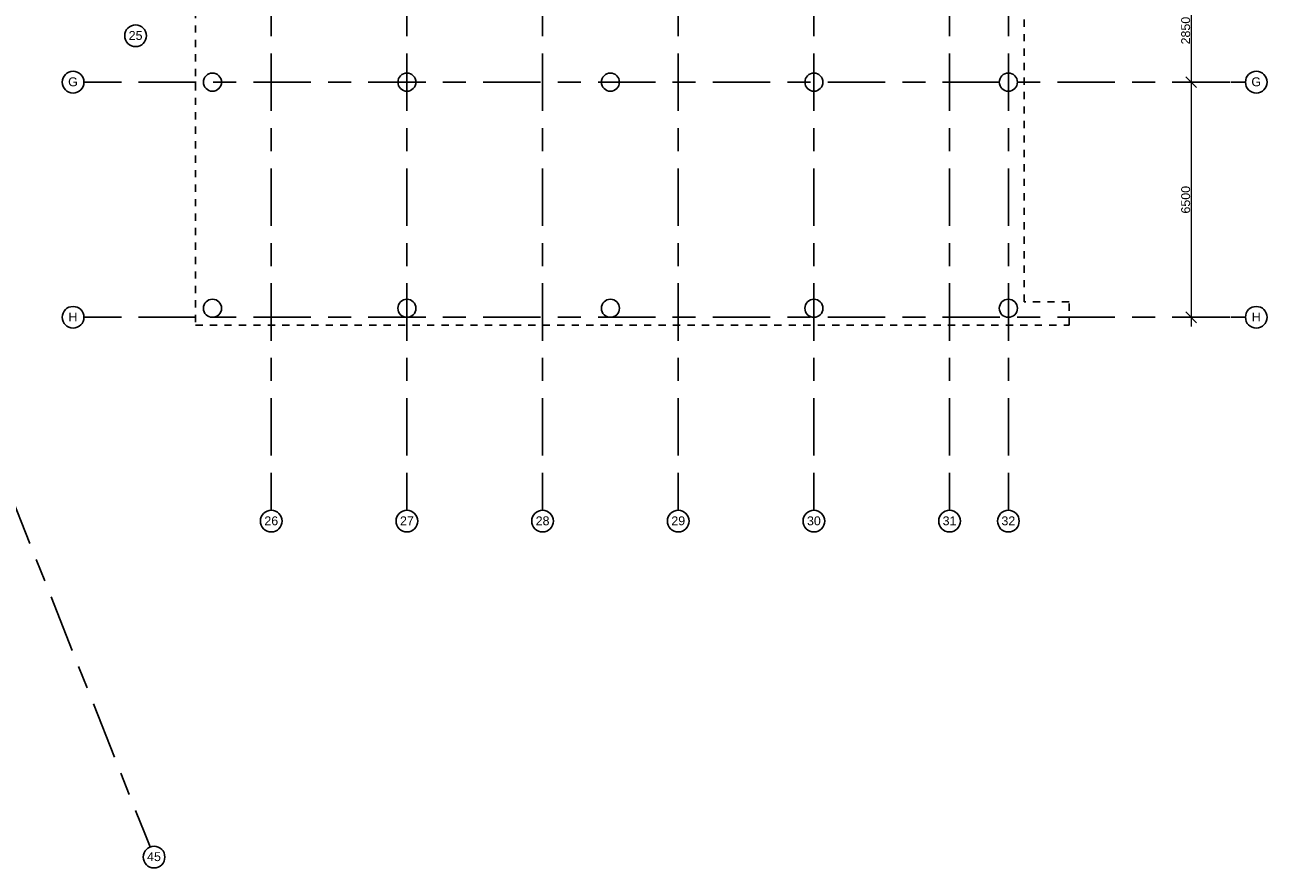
# Model space of a CAD drawing. Header units: millimetres. Extents: x -5940 to 121280, y -35718 to 26615.
# Tile 44 of 52: x 86938 to 121280, y -35718 to -12326. Entities that reach past the tile are written whole.
import ezdxf

# ---------------------------------------------------------------- set-up
doc = ezdxf.new("R2010")
doc.units = ezdxf.units.MM
doc.header["$LTSCALE"] = 100
doc.linetypes.add('Center', pattern=[31.75, 6.35, -4.7625, 15.875, -4.7625])
doc.linetypes.add('Hidden', pattern=[4, 2, -2])
for name, color, linetype in [('AL27----_DAKEN', 8, 'Continuous'), ('AL28----_CONSTRUCTIES', 4, 'Continuous'), ('BL$7----_MAATVOERING', 1, 'Continuous'), ('BL$7----_STRAMIEN', 8, 'Continuous')]:
    doc.layers.add(name, color=color, linetype=linetype)
doc.styles.add('Arial_2', font='arial.ttf', dxfattribs={"height": 245.883234})
doc.dimstyles.new('2_5mm_stramien', dxfattribs={"dimscale": 304.8, "dimtxt": 250, "dimasz": 0.984252, "dimexe": 0.656168, "dimexo": 0.0625, "dimgap": 0.082021, "dimtad": 1, "dimdec": 0, "dimzin": 0, "dimdsep": 46, "dimtxsty": 'Arial_2', "dimblk1": 'OBLIQUE', "dimblk2": 'OBLIQUE', "dimsah": 1, "dimcen": 0.09, "dimdle": 0.82021, "dimazin": 0, "dimtfac": 1, "dimtdec": 4, "dimtix": 1, "dimtmove": 0, "dimatfit": 3, "dimfxl": 0.656168, "dimfxlon": 1, "dimtvp": 1, "dimtolj": 1, "dimtzin": 0, "dimlwd": 13, "dimlwe": 13, "dimarcsym": 2})

# ---------------------------------------------------------------- blocks, each defined once
blk = doc.blocks.new('Grid - r_3_0mm-7309776-_--_101 1e verdieping')
at = {"color": 0, "linetype": 'ByBlock', "lineweight": -2}
blk.add_circle((0, 0), 3, dxfattribs=at)
blk = doc.blocks.new('_Oblique')
at = {"color": 0, "linetype": 'ByBlock', "lineweight": -2}
blk.add_line((-0.5, -0.5), (0.5, 0.5), dxfattribs=at)
blk = doc.blocks.new('DIMBLOCK40-_--_101 1e verdieping')
at = {"layer": 'BL$7----_MAATVOERING', "color": 0, "lineweight": 13, "transparency": 16777216}
for p, q in [((119178, -10810), (119178, -14160)), ((118997, -11060), (119378, -11060)), ((118997, -13910), (119378, -13910))]:
    blk.add_line(p, q, dxfattribs=at)
at = {"layer": 'Defpoints', "color": 0, "transparency": 16777216}
for p in [(118978, -11060), (118978, -13910), (119178, -13910)]:
    blk.add_point(p, dxfattribs=at)
at = {"layer": 'BL$7----_MAATVOERING', "color": 0, "lineweight": 13, "transparency": 16777216, "xscale": 300, "yscale": 300, "zscale": 300}
for p, rotation in [((119178, -11060), 90), ((119178, -13910), 270)]:
    blk.add_blockref('_Oblique', p, dxfattribs=dict(at, rotation=rotation))
at = {"layer": 'BL$7----_MAATVOERING', "color": 0, "transparency": 16777216, "insert": (119028, -12485), "char_height": 245.9, "width": 904.62, "attachment_point": 5, "rotation": 90, "style": 'Arial_2'}
blk.add_mtext('\\A1;2850', dxfattribs=at)
blk = doc.blocks.new('DIMBLOCK41-_--_101 1e verdieping')
at = {"layer": 'BL$7----_MAATVOERING', "color": 0, "lineweight": 13, "transparency": 16777216}
for p, q in [((119178, -13660), (119178, -20660)), ((118997, -13910), (119378, -13910)), ((118997, -20410), (119378, -20410))]:
    blk.add_line(p, q, dxfattribs=at)
at = {"layer": 'Defpoints', "color": 0, "transparency": 16777216}
for p in [(118978, -13910), (118978, -20410), (119178, -20410)]:
    blk.add_point(p, dxfattribs=at)
at = {"layer": 'BL$7----_MAATVOERING', "color": 0, "lineweight": 13, "transparency": 16777216, "xscale": 300, "yscale": 300, "zscale": 300}
for p, rotation in [((119178, -13910), 90), ((119178, -20410), 270)]:
    blk.add_blockref('_Oblique', p, dxfattribs=dict(at, rotation=rotation))
at = {"layer": 'BL$7----_MAATVOERING', "color": 0, "transparency": 16777216, "insert": (119028, -17160), "char_height": 245.9, "width": 904.62, "attachment_point": 5, "rotation": 90, "style": 'Arial_2'}
blk.add_mtext('\\A1;6500', dxfattribs=at)

msp = doc.modelspace()

# ---------------------------------------------------------------- linework, layer by layer
at = {"layer": 'AL27----_DAKEN', "linetype": 'Hidden'}
for p, q in [((91655, -4340), (91655, -20630)), ((114562.6, -19980), (114562.6, -4990)), ((115805, -19980), (114562.6, -19980)), ((115805, -20630), (115805, -19980)), ((91655, -20630), (115805, -20630))]:
    msp.add_line(p, q, dxfattribs=at)
at = {"layer": 'AL28----_CONSTRUCTIES'}
for centre, start, end in [((92125, -13910), 0, 180), ((97500, -13910), 0, 180), ((103125, -13910), 0, 180), ((108750, -13910), 0, 180), ((114125, -13910), 0, 180), ((92125, -13910), 180, 0), ((97500, -13910), 180, 0), ((103125, -13910), 180, 0), ((108750, -13910), 180, 0), ((114125, -13910), 180, 0), ((92125, -20160), 0, 180), ((97500, -20160), 0, 180), ((103125, -20160), 0, 180), ((108750, -20160), 0, 180), ((114125, -20160), 0, 180), ((92125, -20160), 180, 0), ((97500, -20160), 180, 0), ((103125, -20160), 180, 0), ((108750, -20160), 180, 0), ((114125, -20160), 180, 0)]:
    msp.add_arc(centre, 250, start, end, dxfattribs=at)
at = {"layer": 'BL$7----_STRAMIEN', "linetype": 'Center'}
for p, q in [((93750, -25341.9), (93750, 25615.2)), ((97500, -25341.9), (97500, 25615.2)), ((101250, -25341.9), (101250, 25615.2)), ((105000, -25341.9), (105000, 25615.2)), ((108750, -25341.9), (108750, 25615.2)), ((112500, -25341.9), (112500, 25615.2)), ((114125, -25341.9), (114125, 25615.2)), ((77903.6, -3490.7), (90251.5, -34677.9)), ((88570.8, -13910), (88970.8, -13910)), ((88970.8, -13910), (120279.6, -13910)), ((120279.6, -13910), (120679.6, -13910)), ((88570.8, -20410), (88970.8, -20410)), ((88970.8, -20410), (120279.6, -20410)), ((120279.6, -20410), (120679.6, -20410)), ((93750, -25741.9), (93750, -25341.9)), ((97500, -25741.9), (97500, -25341.9)), ((101250, -25741.9), (101250, -25341.9)), ((105000, -25741.9), (105000, -25341.9)), ((108750, -25741.9), (108750, -25341.9)), ((112500, -25741.9), (112500, -25341.9)), ((114125, -25741.9), (114125, -25341.9)), ((90251.5, -34677.9), (90398.7, -35049.8))]:
    msp.add_line(p, q, dxfattribs=at)

# ---------------------------------------------------------------- block references
at = {"layer": 'BL$7----_STRAMIEN', "xscale": 99.99999999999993, "yscale": 99.99999999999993, "zscale": 99.99999999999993}
for p in [(90000, -12625.8), (93750, -26041.9), (97500, -26041.9), (101250, -26041.9), (105000, -26041.9), (108750, -26041.9), (112500, -26041.9), (114125, -26041.9)]:
    msp.add_blockref('Grid - r_3_0mm-7309776-_--_101 1e verdieping', p, dxfattribs=at)
for p, rotation in [((88270.8, -13910), 269.9999999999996), ((120979.6, -13910), 269.9999999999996), ((88270.8, -20410), 269.9999999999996), ((120979.6, -20410), 269.9999999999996), ((90509.2, -35328.8), 201.5999999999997)]:
    msp.add_blockref('Grid - r_3_0mm-7309776-_--_101 1e verdieping', p, dxfattribs=dict(at, rotation=rotation))

# ---------------------------------------------------------------- texts
at = {"layer": 'BL$7----_STRAMIEN', "lineweight": 9, "attachment_point": 2, "line_spacing_factor": 0.938532, "style": 'Arial_2'}
for s, insert, char_height, width in [('25', (89999.9, -12496), 245.88, 456), ('G', (88268.2, -13777.5), 245.9, 318), ('G', (120977, -13777.5), 245.9, 318), ('H', (88268.2, -20277.5), 245.9, 294), ('H', (120977, -20277.5), 245.9, 294), ('26', (93749.9, -25912), 245.88, 456), ('27', (97499.9, -25912), 245.88, 456), ('28', (101249.9, -25912), 245.88, 456), ('29', (104999.9, -25912), 245.88, 456), ('30', (108749.9, -25912), 245.88, 456), ('31', (112499.9, -25912), 245.88, 456), ('32', (114124.9, -25912), 245.88, 456), ('45', (90508.3, -35193.9), 245.88, 456)]:
    msp.add_mtext(s, dxfattribs=dict(at, insert=insert, char_height=char_height, width=width))

# ---------------------------------------------------------------- dimensions: what is measured, and where the dimension line sits
at = {"layer": 'BL$7----_MAATVOERING'}
for base, p1, p2, override, picture, middle in [((119178.4, -13910), (118978.4, -11060), (118978.4, -13910), {"dimpost": '<>', "dimfxl": 2850}, 'DIMBLOCK40-_--_101 1e verdieping', (119027.9, -12485)), ((119178.4, -20410), (118978.4, -13910), (118978.4, -20410), {"dimpost": '<>', "dimfxl": 6500}, 'DIMBLOCK41-_--_101 1e verdieping', (119027.9, -17160))]:
    dim = msp.add_linear_dim(base=base, p1=p1, p2=p2, angle=90, dimstyle='2_5mm_stramien', override=override, dxfattribs=at)
    dim.commit()
    dim.dimension.update_dxf_attribs({"geometry": picture, "text_midpoint": middle})

doc.saveas('drawing.dxf')
